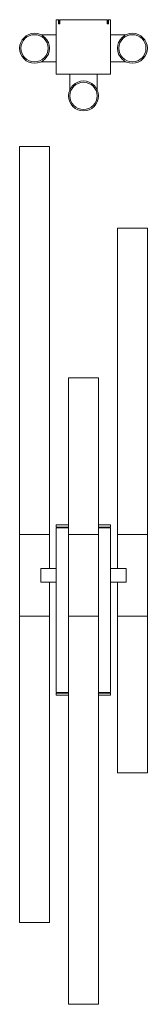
# Model space of a CAD drawing. Header units: millimetres. Extents: x 152 to 246, y -214 to 509.
import ezdxf

# ---------------------------------------------------------------- set-up
doc = ezdxf.new("R2010")
doc.units = ezdxf.units.MM
doc.header["$MEASUREMENT"] = 0
doc.layers.add('Visible (ANSI)', color=7, linetype='Continuous', lineweight=0)

msp = doc.modelspace()

# ---------------------------------------------------------------- linework, layer by layer
at = {"layer": 'Visible (ANSI)', "color": 18, "lineweight": 9, "true_color": 0x000000}
for p, q in [((180.22, 508.76), (178.72, 508.76)), ((178.72, 508.76), (178.72, 468.76)), ((180.22, 508.76), (180.72, 508.76)), ((180.22, 505.76), (180.22, 508.76)), ((180.72, 508.76), (180.72, 505.76)), ((181.22, 508.76), (181.22, 505.76)), ((181.22, 508.76), (184.22, 508.76)), ((184.22, 508.76), (213.22, 508.76)), ((213.22, 508.76), (216.22, 508.76)), ((216.22, 505.76), (216.22, 508.76)), ((216.72, 505.76), (216.72, 508.76)), ((216.72, 508.76), (217.22, 508.76)), ((217.22, 508.76), (217.22, 505.76)), ((218.72, 508.76), (217.22, 508.76)), ((218.72, 468.76), (218.72, 508.76)), ((181.22, 505.76), (180.22, 505.76)), ((217.22, 505.76), (216.22, 505.76)), ((167.31, 497.76), (178.72, 497.76)), ((218.72, 497.76), (230.14, 497.76)), ((178.72, 477.76), (167.31, 477.76)), ((230.14, 477.76), (218.72, 477.76)), ((178.72, 468.76), (218.72, 468.76)), ((188.72, 457.34), (188.72, 468.76)), ((208.72, 468.76), (208.72, 457.34)), ((151.72, 415.72), (173.72, 415.72)), ((151.72, 130.72), (151.72, 415.72)), ((173.72, 130.72), (173.72, 415.72)), ((223.72, 355.72), (245.72, 355.72)), ((223.72, 130.72), (223.72, 355.72)), ((245.72, 130.72), (245.72, 355.72)), ((187.72, 245.72), (209.72, 245.72)), ((187.72, 130.72), (187.72, 245.72)), ((209.72, 130.72), (209.72, 245.72)), ((178.72, 137.72), (178.72, 136.22)), ((178.72, 137.72), (187.72, 137.72)), ((209.72, 137.72), (218.72, 137.72)), ((218.72, 137.72), (218.72, 136.22)), ((151.72, 130.72), (173.72, 130.72)), ((151.72, 70.72), (151.72, 130.72)), ((151.72, 130.72), (173.72, 130.72)), ((173.72, 105.72), (173.72, 130.72)), ((178.72, 136.22), (187.72, 136.22)), ((187.72, 135.72), (178.72, 135.72)), ((178.72, 14.72), (178.72, 135.72)), ((181.22, 136.22), (181.22, 135.72)), ((187.72, 130.72), (209.72, 130.72)), ((187.72, 70.72), (187.72, 130.72)), ((187.72, 130.72), (209.72, 130.72)), ((209.72, 136.22), (218.72, 136.22)), ((218.72, 135.72), (209.72, 135.72)), ((209.72, 70.72), (209.72, 130.72)), ((216.22, 136.22), (216.22, 135.72)), ((218.72, 14.72), (218.72, 135.72)), ((223.72, 130.72), (245.72, 130.72)), ((223.72, 105.72), (223.72, 130.72)), ((223.72, 130.72), (245.72, 130.72)), ((245.72, 70.72), (245.72, 130.72)), ((178.72, 105.72), (167.31, 105.72)), ((167.31, 105.72), (167.31, 95.72)), ((230.14, 105.72), (218.72, 105.72)), ((230.14, 105.72), (230.14, 95.72)), ((167.31, 95.72), (178.72, 95.72)), ((173.72, 70.72), (173.72, 95.72)), ((218.72, 95.72), (230.14, 95.72)), ((223.72, 70.72), (223.72, 95.72)), ((173.72, 70.72), (151.72, 70.72)), ((173.72, 70.72), (151.72, 70.72)), ((151.72, 70.72), (151.72, -154.28)), ((173.72, 70.72), (173.72, -154.28)), ((209.72, 70.72), (187.72, 70.72)), ((209.72, 70.72), (187.72, 70.72)), ((187.72, 70.72), (187.72, -214.28)), ((209.72, 70.72), (209.72, -214.28)), ((245.72, 70.72), (223.72, 70.72)), ((245.72, 70.72), (223.72, 70.72)), ((223.72, 70.72), (223.72, -44.28)), ((245.72, 70.72), (245.72, -44.28)), ((178.72, 14.72), (187.72, 14.72)), ((181.22, 14.22), (181.22, 14.72)), ((209.72, 14.72), (218.72, 14.72)), ((216.22, 14.22), (216.22, 14.72)), ((178.72, 12.72), (178.72, 14.22)), ((178.72, 14.22), (187.72, 14.22)), ((178.72, 12.72), (187.72, 12.72)), ((209.72, 14.22), (218.72, 14.22)), ((209.72, 12.72), (218.72, 12.72)), ((218.72, 12.72), (218.72, 14.22)), ((245.72, -44.28), (223.72, -44.28)), ((173.72, -154.28), (151.72, -154.28)), ((209.72, -214.28), (187.72, -214.28))]:
    msp.add_line(p, q, dxfattribs=at)
for centre, radius in [((162.72, 487.76), 11), ((162.72, 487.76), 10), ((234.72, 487.76), 11), ((234.72, 487.76), 10), ((198.72, 452.76), 11), ((198.72, 452.76), 10)]:
    msp.add_circle(centre, radius, dxfattribs=at)

doc.saveas('drawing.dxf')
